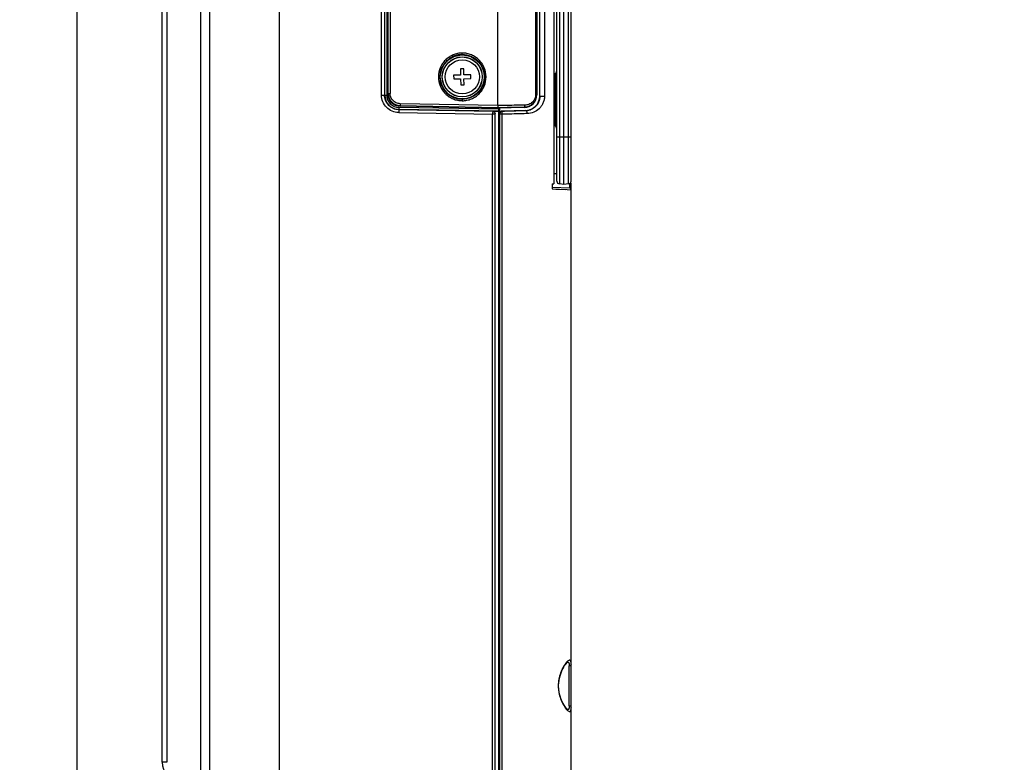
# Model space of a CAD drawing. Header units: millimetres. Extents: x 0 to 776, y 0 to 509.
# Tile 34 of 100: x 376 to 479, y 161 to 239. Entities that reach past the tile are written whole.
import ezdxf

# ---------------------------------------------------------------- set-up
doc = ezdxf.new("R2010")
doc.units = ezdxf.units.MM
doc.layers.add('DM', color=4, linetype='Continuous')
doc.layers.add('SLD-0', color=179, linetype='Continuous')
doc.styles.add('SLDTEXTSTYLE0', font='ROMANS', dxfattribs={"width": 0.84})
doc.styles.add('SLDTEXTSTYLE1', font='ROMANS', dxfattribs={"width": 0.97})
doc.dimstyles.new('SLDDIMSTYLE0', dxfattribs={"dimtxt": 3, "dimasz": 3.302, "dimexe": 0, "dimexo": 0.0625, "dimgap": 0.75, "dimtad": 1, "dimdec": 1, "dimrnd": 1e-09, "dimzin": 4, "dimdsep": 46, "dimtxsty": 'SLDTEXTSTYLE0', "dimblk1": 'NONE', "dimblk2": 'NONE', "dimsah": 1, "dimcen": 0.09, "dimadec": 0, "dimazin": 1, "dimtfac": 1, "dimtofl": 0, "dimtmove": 0, "dimatfit": 3, "dimldrblk": 'NONE', "dimfxl": 1, "dimfrac": 2, "dimtolj": 1, "dimtzin": 12, "dimarcsym": 0})
doc.dimstyles.new('SLDDIMSTYLE2', dxfattribs={"dimtxt": 3, "dimasz": 3.302, "dimexe": 0, "dimexo": 0.0625, "dimgap": 0.75, "dimtad": 1, "dimrnd": 1e-09, "dimzin": 4, "dimdsep": 46, "dimtxsty": 'SLDTEXTSTYLE0', "dimblk1": 'NONE', "dimblk2": 'NONE', "dimsah": 1, "dimcen": 0.09, "dimadec": 0, "dimazin": 1, "dimtfac": 1, "dimtofl": 0, "dimtmove": 0, "dimatfit": 3, "dimldrblk": 'NONE', "dimfxl": 1, "dimfrac": 2, "dimtolj": 1, "dimtzin": 12, "dimarcsym": 0})
doc.dimstyles.new('SLDDIMSTYLE3', dxfattribs={"dimtxt": 3, "dimasz": 3.302, "dimexe": 0, "dimexo": 0.0625, "dimgap": 0.75, "dimtad": 1, "dimrnd": 1e-09, "dimzin": 4, "dimdsep": 46, "dimtxsty": 'SLDTEXTSTYLE0', "dimblk1": 'NONE', "dimblk2": 'NONE', "dimsah": 1, "dimcen": 0, "dimadec": 0, "dimazin": 1, "dimtfac": 1, "dimtmove": 0, "dimatfit": 3, "dimldrblk": 'NONE', "dimfxl": 1, "dimfrac": 2, "dimtolj": 1, "dimtzin": 12, "dimarcsym": 0})

# ---------------------------------------------------------------- blocks, each defined once
blk = doc.blocks.new('_D')
at = {"layer": 'DM', "color": 7}
for p, q in [((402.32, 355.73), (369.71, 355.73)), ((370.21, 353.23), (370.21, 151.26)), ((402.32, 148.76), (369.71, 148.76))]:
    blk.add_line(p, q, dxfattribs=at)
for points in [[(370.62, 353.23), (369.79, 353.23), (370.21, 355.73)], [(369.79, 151.26), (370.62, 151.26), (370.21, 148.76)]]:
    blk.add_solid(points, dxfattribs=at)
at = {"layer": 'DM', "color": 7, "insert": (365.88, 246.69), "char_height": 3, "attachment_point": 1, "rotation": 90, "style": 'SLDTEXTSTYLE1'}
blk.add_mtext('207.0', dxfattribs=at)
blk = doc.blocks.new('_None')
blk = doc.blocks.new('_D_2')
at = {"layer": 'DM', "color": 7}
for p, q in [((396.92, 348.23), (381.14, 348.23)), ((381.64, 345.73), (381.64, 158.73)), ((396.92, 156.23), (381.14, 156.23))]:
    blk.add_line(p, q, dxfattribs=at)
for points in [[(382.06, 345.73), (381.22, 345.73), (381.64, 348.23)], [(381.22, 158.73), (382.06, 158.73), (381.64, 156.23)]]:
    blk.add_solid(points, dxfattribs=at)
at = {"layer": 'DM', "color": 7, "insert": (377.32, 245.44), "char_height": 3, "attachment_point": 1, "rotation": 90, "style": 'SLDTEXTSTYLE1'}
blk.add_mtext('192.00', dxfattribs=at)
blk = doc.blocks.new('_D_21')
at = {"layer": 'DM', "color": 7}
for p, q in [((594.08, 192.37), (610.62, 192.37)), ((610.62, 192.37), (618.44, 188.57)), ((623.84, 180.94), (623.84, 190.94)), ((618.84, 185.94), (628.84, 185.94))]:
    blk.add_line(p, q, dxfattribs=at)
blk.add_solid([(618.26, 188.19), (618.62, 188.94), (620.69, 187.47)], dxfattribs=at)
at = {"layer": 'DM', "color": 7, "char_height": 3, "attachment_point": 1, "style": 'SLDTEXTSTYLE1'}
for s, insert in [('4-', (592.84, 196.69)), ('%%c', (598.53, 196.69)), ('7.00', (602.64, 196.69))]:
    blk.add_mtext(s, dxfattribs=dict(at, insert=insert))

msp = doc.modelspace()

# ---------------------------------------------------------------- linework, layer by layer
at = {"layer": 'SLD-0', "color": 7, "linetype": 'Continuous'}
for p, q in [((395.622, 158.133), (395.622, 346.326)), ((402.926, 346.326), (402.926, 158.133)), ((394.675, 159.575), (394.675, 344.885)), ((390.622, 161.263), (390.622, 343.197)), ((391.096, 343.198), (391.096, 161.26)), ((431.858, 285.819), (431.858, 222.159)), ((432.158, 222.43), (432.158, 285.549)), ((432.432, 285.848), (432.432, 222.131)), ((432.908, 222.089), (432.908, 285.889)), ((433.384, 222.131), (433.384, 285.848)), ((433.658, 222.43), (433.658, 285.549)), ((425.961, 230.372), (425.961, 276.227)), ((413.706, 231.483), (413.706, 275.116)), ((414.014, 275.117), (414.014, 231.483)), ((414.049, 231.483), (414.049, 275.117)), ((414.249, 275.116), (414.249, 231.483)), ((414.352, 231.665), (414.352, 274.935)), ((414.414, 231.665), (414.414, 274.935)), ((414.61, 274.935), (414.61, 231.665)), ((429.923, 275.078), (429.923, 231.522)), ((430.023, 275.078), (430.023, 231.522)), ((430.052, 275.078), (430.052, 231.522)), ((430.352, 231.371), (430.352, 275.229)), ((430.368, 231.355), (430.368, 275.245)), ((430.856, 275.245), (430.856, 231.355)), ((422.362, 234.253), (422.012, 234.247)), ((422.012, 234.247), (422.024, 233.597)), ((422.374, 233.603), (422.362, 234.253)), ((422.024, 233.597), (421.299, 233.584)), ((421.299, 233.584), (421.306, 233.184)), ((421.306, 233.184), (422.031, 233.197)), ((422.031, 233.197), (422.042, 232.547)), ((423.098, 233.616), (422.374, 233.603)), ((422.381, 233.203), (423.105, 233.216)), ((422.392, 232.553), (422.381, 233.203)), ((423.105, 233.216), (423.098, 233.616)), ((431.946, 233.704), (432.07, 233.828)), ((431.946, 233.704), (431.946, 228.275)), ((432.07, 228.151), (432.07, 233.828)), ((422.042, 232.547), (422.392, 232.553)), ((413.706, 231.483), (414.249, 231.483)), ((414.352, 231.665), (414.61, 231.665)), ((429.923, 231.522), (430.052, 231.522)), ((430.368, 231.355), (430.856, 231.355)), ((415.529, 230.18), (415.525, 229.945)), ((426.056, 229.996), (415.529, 230.18)), ((415.675, 230.378), (415.674, 230.315)), ((425.961, 230.1), (415.674, 230.315)), ((425.961, 230.372), (415.675, 230.578)), ((415.675, 230.378), (425.963, 230.172)), ((426.158, 230.377), (425.961, 230.372)), ((428.737, 230.173), (425.961, 230.1)), ((426.056, 229.795), (426.056, 230.1)), ((426.158, 156.239), (426.158, 230.1)), ((428.737, 230.173), (428.736, 230.225)), ((415.512, 229.645), (425.4, 229.468)), ((425.411, 229.768), (415.525, 229.945)), ((426.056, 229.796), (415.526, 229.98)), ((425.656, 229.468), (425.4, 229.468)), ((425.4, 158.133), (425.4, 229.468)), ((425.411, 229.768), (425.418, 229.771)), ((425.985, 229.761), (425.418, 229.771)), ((425.656, 156.23), (425.656, 229.52)), ((426.056, 229.76), (425.985, 229.761)), ((426.056, 156.73), (426.056, 229.765)), ((426.417, 229.463), (426.158, 229.463)), ((428.891, 229.872), (426.402, 229.806)), ((426.402, 229.806), (426.402, 229.763)), ((426.417, 158.143), (426.417, 229.463)), ((428.891, 229.872), (428.926, 229.838)), ((426.158, 228.973), (426.056, 228.978)), ((426.158, 228.769), (426.056, 228.773)), ((426.158, 228.169), (426.056, 228.173)), ((431.946, 228.275), (432.07, 228.151)), ((432.158, 227.089), (433.658, 227.089)), ((431.858, 223.239), (432.158, 223.239)), ((431.658, 222.159), (431.858, 222.159)), ((431.658, 222.159), (431.658, 221.607)), ((433.515, 221.672), (431.658, 221.753)), ((432.908, 222.089), (432.432, 222.131)), ((433.384, 222.131), (432.908, 222.089)), ((433.515, 221.672), (433.515, 222.19)), ((433.658, 158.143), (433.658, 222.229)), ((431.658, 221.607), (432.062, 221.59)), ((431.658, 221.607), (432.062, 221.59)), ((432.062, 221.59), (432.426, 221.574)), ((432.062, 221.59), (433.248, 221.539)), ((432.426, 221.574), (433.021, 221.549)), ((433.248, 221.539), (433.632, 221.523)), ((433.632, 221.523), (433.658, 221.522)), ((432.64, 170.786), (432.724, 170.977)), ((432.724, 170.977), (432.81, 171.15)), ((432.81, 171.15), (432.896, 171.303)), ((432.896, 171.303), (432.978, 171.436)), ((432.978, 171.436), (433.056, 171.548)), ((433.056, 171.548), (433.128, 171.641)), ((433.128, 171.641), (433.192, 171.713)), ((433.192, 171.713), (433.234, 171.755)), ((433.234, 171.755), (433.248, 171.767)), ((433.248, 171.767), (433.294, 171.803)), ((433.294, 171.803), (433.315, 171.816)), ((433.307, 171.816), (433.299, 171.816)), ((433.315, 171.816), (433.307, 171.816)), ((433.463, 167.22), (433.463, 171.399)), ((432.387, 169.877), (432.432, 170.119)), ((432.432, 170.119), (432.491, 170.353)), ((432.491, 170.353), (432.561, 170.576)), ((432.561, 170.576), (432.64, 170.786)), ((432.344, 169.31), (432.308, 169.31)), ((432.344, 169.31), (432.345, 169.395)), ((432.347, 169.167), (432.344, 169.31)), ((432.345, 169.395), (432.358, 169.633)), ((432.364, 168.922), (432.347, 169.167)), ((432.358, 169.633), (432.387, 169.877)), ((432.398, 168.676), (432.364, 168.922)), ((432.447, 168.435), (432.398, 168.676)), ((432.509, 168.205), (432.447, 168.435)), ((432.581, 167.988), (432.509, 168.205)), ((432.66, 167.785), (432.581, 167.988)), ((432.744, 167.601), (432.66, 167.785)), ((432.828, 167.436), (432.744, 167.601)), ((432.912, 167.29), (432.828, 167.436)), ((432.992, 167.163), (432.912, 167.29)), ((433.067, 167.056), (432.992, 167.163)), ((433.137, 166.968), (433.067, 167.056)), ((433.198, 166.9), (433.137, 166.968)), ((433.252, 166.849), (433.198, 166.9)), ((433.296, 166.815), (433.252, 166.849)), ((433.316, 166.803), (433.296, 166.815)), ((433.315, 166.803), (433.316, 166.803)), ((426.056, 161.797), (426.158, 161.799)), ((426.058, 161.697), (426.158, 161.699)), ((391.096, 161.263), (390.622, 161.262))]:
    msp.add_line(p, q, dxfattribs=at)
for radius in [2.31, 2.11, 2.1, 1.8]:
    msp.add_circle((422.202, 233.4), radius, dxfattribs=at)
for centre, radius, start, end in [((422.205, 233.4), 2.357, 90.06712, 269.93288), ((432.158, 233.492), 0.3, 135, 180), ((431.858, 234.04), 0.3, 315, 0), ((415.552, 231.483), 1.503, 180.0018, 268.9984), ((415.552, 231.483), 1.303, 179.99012, 269.01448), ((415.702, 231.665), 1.35, 180, 268.8), ((415.701, 231.665), 1.287, 180.00017, 268.84443), ((428.702, 231.522), 1.35, 271.5, 0), ((432.158, 228.487), 0.3, 180, 225), ((431.858, 227.939), 0.3, 0, 45), ((432.458, 222.43), 0.3, 180, 265), ((433.358, 222.43), 0.3, 275, 0), ((433.508, 221.522), 0.15, 359.99723, 87.49114), ((433.31, 171.695), 0.121, 87.65044, 91.28033), ((436.128, 169.309), 3.82, 174.61849, 179.98469), ((436.099, 169.31), 3.791, 180.00434, 181.78794), ((436.139, 169.311), 3.832, 181.78582, 185.38714), ((433.31, 166.924), 0.121, 268.79927, 272.55772), ((392.622, 161.263), 2, 180, 265.0003)]:
    msp.add_arc(centre, radius, start, end, dxfattribs=at)
for centre, major_axis, ratio, start_param, end_param in [((428.852, 231.371), (1.157, -0.955), 0.9996375, 5.4286443, 6.9729601), ((426.408, 229.557), (-0.047, 0.246), 0.999836, 6.1191005, 7.6637169)]:
    msp.add_ellipse(centre, major_axis=major_axis, ratio=ratio, start_param=start_param, end_param=end_param, dxfattribs=at)
for points, knots in [([(422.199, 235.906), (422.035, 235.906), (421.707, 235.874), (421.235, 235.73), (420.799, 235.496), (420.417, 235.183), (420.104, 234.8), (419.794, 234.221), (419.63, 233.4), (419.794, 232.578), (420.104, 231.999), (420.417, 231.617), (420.799, 231.303), (421.235, 231.07), (421.707, 230.926), (422.035, 230.894), (422.199, 230.894)], [0, 0, 0, 0, 0.0625672, 0.125139, 0.1877101, 0.2502821, 0.3128577, 0.3754368, 0.4999982, 0.6245587, 0.6871373, 0.749713, 0.8122861, 0.8748584, 0.9374319, 1, 1, 1, 1]), ([(422.199, 230.894), (422.363, 230.894), (422.691, 230.925), (423.165, 231.068), (423.602, 231.301), (423.984, 231.615), (424.298, 231.998), (424.609, 232.577), (424.774, 233.4), (424.609, 234.223), (424.298, 234.802), (423.984, 235.185), (423.602, 235.498), (423.165, 235.731), (422.691, 235.875), (422.363, 235.906), (422.199, 235.906)], [0, 0, 0, 0, 0.0625674, 0.1251394, 0.1877107, 0.2502829, 0.3128588, 0.3754381, 0.4999982, 0.6245574, 0.6871362, 0.7497122, 0.8122855, 0.874858, 0.9374318, 1, 1, 1, 1]), ([(422.202, 235.756), (422.202, 235.758), (422.201, 235.762), (422.201, 235.771), (422.2, 235.785), (422.2, 235.813), (422.199, 235.854), (422.199, 235.888), (422.199, 235.906)], [0, 0, 0, 0, 0.0253707, 0.0850929, 0.1814097, 0.3109857, 0.6422837, 1, 1, 1, 1]), ([(422.202, 235.756), (422.509, 235.757), (423.129, 235.635), (423.913, 235.111), (424.439, 234.326), (424.623, 233.4), (424.438, 232.474), (423.913, 231.689), (423.129, 231.165), (422.509, 231.043), (422.202, 231.043)], [0, 0, 0, 0, 0.1249933, 0.2499924, 0.3750057, 0.5000283, 0.6250504, 0.7500636, 0.8750624, 1, 1, 1, 1]), ([(415.512, 229.645), (415.276, 229.649), (414.8, 229.752), (414.201, 230.163), (413.801, 230.769), (413.706, 231.247), (413.706, 231.483)], [0, 0, 0, 0, 0.2499718, 0.4999548, 0.7499593, 1, 1, 1, 1]), ([(415.525, 229.945), (415.327, 229.948), (414.929, 230.034), (414.427, 230.378), (414.092, 230.885), (414.014, 231.285), (414.014, 231.483)], [0, 0, 0, 0, 0.2499521, 0.4999237, 0.7499388, 1, 1, 1, 1]), ([(415.675, 230.578), (415.535, 230.581), (415.254, 230.642), (414.901, 230.885), (414.665, 231.243), (414.61, 231.525), (414.61, 231.665)], [0, 0, 0, 0, 0.2499944, 0.4999642, 0.749954, 1, 1, 1, 1]), ([(428.736, 230.225), (428.901, 230.227), (429.233, 230.295), (429.658, 230.576), (429.952, 231.004), (430.023, 231.349), (430.023, 231.522)], [0, 0, 0, 0, 0.2455521, 0.4912598, 0.7422264, 1, 1, 1, 1]), ([(429.923, 231.522), (429.923, 231.374), (429.86, 231.078), (429.6, 230.716), (429.23, 230.481), (428.944, 230.426), (428.801, 230.424)], [0, 0, 0, 0, 0.2571043, 0.5074687, 0.7531854, 1, 1, 1, 1]), ([(430.368, 231.355), (430.368, 231.149), (430.286, 230.747), (429.953, 230.255), (429.481, 229.929), (429.111, 229.845), (428.926, 229.838)], [0, 0, 0, 0, 0.2682191, 0.5185915, 0.7583211, 1, 1, 1, 1]), ([(430.856, 231.355), (430.863, 231.229), (430.829, 230.977), (430.71, 230.626), (430.532, 230.312), (430.226, 229.963), (429.736, 229.643), (429.279, 229.549), (429.049, 229.538)], [0, 0, 0, 0, 0.1342897, 0.2658009, 0.392284, 0.515356, 0.7560034, 1, 1, 1, 1]), ([(415.675, 230.578), (415.675, 230.553), (415.674, 230.517), (415.674, 230.471), (415.673, 230.442), (415.674, 230.417), (415.674, 230.398), (415.675, 230.386), (415.674, 230.38), (415.675, 230.378)], [0, 0, 0, 0, 0.3728152, 0.5422927, 0.6919392, 0.8164445, 0.9114555, 0.9732867, 1, 1, 1, 1]), ([(422.202, 231.043), (422.202, 231.042), (422.201, 231.038), (422.201, 231.029), (422.2, 231.015), (422.2, 230.987), (422.199, 230.946), (422.199, 230.912), (422.199, 230.894)], [0, 0, 0, 0, 0.0252135, 0.0846043, 0.1805193, 0.3097753, 0.6411583, 1, 1, 1, 1]), ([(425.961, 230.372), (425.959, 230.347), (425.957, 230.311), (425.955, 230.265), (425.954, 230.235), (425.956, 230.211), (425.959, 230.192), (425.962, 230.18), (425.962, 230.174), (425.963, 230.172)], [0, 0, 0, 0, 0.3715657, 0.5405281, 0.689663, 0.8141829, 0.9099172, 0.9724497, 1, 1, 1, 1]), ([(425.963, 230.172), (426.199, 230.179), (427.123, 230.202), (428.047, 230.218), (428.736, 230.225)], [0, 0, 0, 0, 0.2549203, 1, 1, 1, 1]), ([(428.801, 230.424), (428.587, 230.422), (427.706, 230.412), (426.825, 230.394), (426.158, 230.377)], [0, 0, 0, 0, 0.2428115, 1, 1, 1, 1]), ([(428.736, 230.225), (428.746, 230.226), (428.761, 230.239), (428.774, 230.262), (428.788, 230.299), (428.799, 230.354), (428.801, 230.4), (428.801, 230.424)], [0, 0, 0, 0, 0.1363052, 0.2388529, 0.3657627, 0.673996, 1, 1, 1, 1]), ([(415.525, 229.945), (415.523, 229.944), (415.524, 229.934), (415.521, 229.918), (415.52, 229.89), (415.517, 229.835), (415.514, 229.752), (415.513, 229.682), (415.512, 229.645)], [0, 0, 0, 0, 0.0219249, 0.0795356, 0.1719405, 0.2980618, 0.6323379, 1, 1, 1, 1]), ([(425.411, 229.768), (425.409, 229.766), (425.41, 229.756), (425.407, 229.74), (425.406, 229.712), (425.404, 229.658), (425.402, 229.576), (425.4, 229.506), (425.4, 229.468)], [0, 0, 0, 0, 0.0227123, 0.0816908, 0.1749535, 0.2993322, 0.6220304, 1, 1, 1, 1]), ([(425.411, 229.768), (425.474, 229.767), (425.604, 229.712), (425.656, 229.581), (425.656, 229.518)], [0, 0, 0, 0, 0.5021963, 1, 1, 1, 1]), ([(425.418, 229.77), (425.48, 229.767), (425.607, 229.712), (425.656, 229.582), (425.656, 229.52)], [0, 0, 0, 0, 0.4998569, 1, 1, 1, 1]), ([(426.158, 229.513), (426.158, 229.526), (426.163, 229.583), (426.188, 229.637), (426.215, 229.671)], [0, 0, 0, 0, 0.2363619, 1, 1, 1, 1]), ([(426.28, 229.726), (426.308, 229.743), (426.349, 229.758), (426.391, 229.762), (426.402, 229.763)], [0, 0, 0, 0, 0.7619312, 1, 1, 1, 1]), ([(428.926, 229.838), (428.722, 229.831), (427.881, 229.804), (427.04, 229.78), (426.402, 229.763)], [0, 0, 0, 0, 0.2415598, 1, 1, 1, 1]), ([(426.417, 229.463), (426.416, 229.5), (426.414, 229.57), (426.411, 229.653), (426.407, 229.707), (426.406, 229.736), (426.403, 229.751), (426.404, 229.761), (426.402, 229.763)], [0, 0, 0, 0, 0.3777563, 0.7003435, 0.8247031, 0.9179744, 0.9770186, 1, 1, 1, 1]), ([(429.049, 229.538), (428.837, 229.531), (427.96, 229.504), (427.082, 229.48), (426.417, 229.463)], [0, 0, 0, 0, 0.2415565, 1, 1, 1, 1]), ([(429.049, 229.538), (429.047, 229.603), (429.033, 229.698), (428.989, 229.801), (428.946, 229.838), (428.926, 229.838)], [0, 0, 0, 0, 0.572089, 0.8179291, 1, 1, 1, 1]), ([(433.658, 171.566), (433.658, 171.631), (433.655, 171.745), (433.632, 171.888), (433.586, 171.992), (433.493, 172.028), (433.391, 171.985), (433.221, 171.854), (433.106, 171.707), (433.028, 171.596)], [0, 0, 0, 0, 0.16851, 0.2927503, 0.3775476, 0.4440807, 0.5281333, 0.6477842, 1, 1, 1, 1]), ([(432.857, 171.327), (432.794, 171.217), (432.528, 170.698), (432.367, 170.121), (432.325, 169.667)], [0, 0, 0, 0, 0.2176594, 1, 1, 1, 1]), ([(433.028, 171.596), (433.013, 171.575), (432.953, 171.488), (432.897, 171.397), (432.857, 171.327)], [0, 0, 0, 0, 0.2348105, 1, 1, 1, 1]), ([(433.315, 171.816), (433.335, 171.816), (433.38, 171.799), (433.422, 171.733), (433.448, 171.64), (433.457, 171.566), (433.459, 171.525)], [0, 0, 0, 0, 0.1733803, 0.3737594, 0.6440706, 1, 1, 1, 1]), ([(433.459, 171.525), (433.46, 171.515), (433.463, 171.473), (433.463, 171.431), (433.463, 171.399)], [0, 0, 0, 0, 0.2342126, 1, 1, 1, 1]), ([(433.658, 171.566), (433.658, 171.52), (433.604, 171.427), (433.509, 171.4), (433.463, 171.399)], [0, 0, 0, 0, 0.4995242, 1, 1, 1, 1]), ([(432.325, 168.952), (432.341, 168.776), (432.443, 168.162), (432.683, 167.572), (432.917, 167.192)], [0, 0, 0, 0, 0.2827174, 1, 1, 1, 1]), ([(432.917, 167.192), (432.966, 167.113), (433.061, 166.972), (433.206, 166.793), (433.337, 166.672), (433.449, 166.6), (433.565, 166.606), (433.629, 166.712), (433.654, 166.862), (433.658, 166.983), (433.658, 167.054)], [0, 0, 0, 0, 0.2047803, 0.3743047, 0.5052593, 0.5973736, 0.6617322, 0.7341887, 0.8446406, 1, 1, 1, 1]), ([(433.426, 166.906), (433.415, 166.879), (433.392, 166.828), (433.338, 166.804), (433.315, 166.803)], [0, 0, 0, 0, 0.5540283, 1, 1, 1, 1]), ([(433.463, 167.22), (433.463, 167.159), (433.46, 167.054), (433.441, 166.948), (433.426, 166.906)], [0, 0, 0, 0, 0.5757795, 1, 1, 1, 1]), ([(433.463, 167.22), (433.509, 167.219), (433.604, 167.193), (433.658, 167.1), (433.658, 167.054)], [0, 0, 0, 0, 0.5004758, 1, 1, 1, 1])]:
    msp.add_open_spline(points, degree=3, knots=knots, dxfattribs=at)
for points in [[(425.961, 230.1), (425.961, 230.124), (425.963, 230.148), (425.963, 230.172)], [(426.215, 229.671), (426.233, 229.693), (426.255, 229.712), (426.28, 229.726)]]:
    msp.add_open_spline(points, degree=3, dxfattribs=at)

# ---------------------------------------------------------------- dimensions: what is measured, and where the dimension line sits
at = {"layer": 'DM', "color": 7}
for base, p1, p2, dimstyle, picture, middle in [((367.705, 355.73), (402.822, 148.76), (402.822, 355.73), 'SLDDIMSTYLE0', '_D', (367.705, 252.245)), ((379.14, 348.23), (397.422, 156.23), (397.422, 348.23), 'SLDDIMSTYLE2', '_D_2', (379.14, 252.23))]:
    dim = msp.add_linear_dim(base=base, p1=p1, p2=p2, angle=90, dimstyle=dimstyle, dxfattribs=at)
    dim.commit()
    dim.dimension.update_dxf_attribs({"geometry": picture, "text_midpoint": middle, "dimtype": 160})
dim = msp.add_diameter_dim_2p(p1=(6.708, 1.999), p2=(0, 0), text='4-<>', dimstyle='SLDDIMSTYLE3', dxfattribs=at)
dim.commit()
dim.dimension.update_dxf_attribs({"geometry": '_D_21', "text_midpoint": (610.623, 192.373), "dimtype": 163})

doc.saveas('drawing.dxf')
